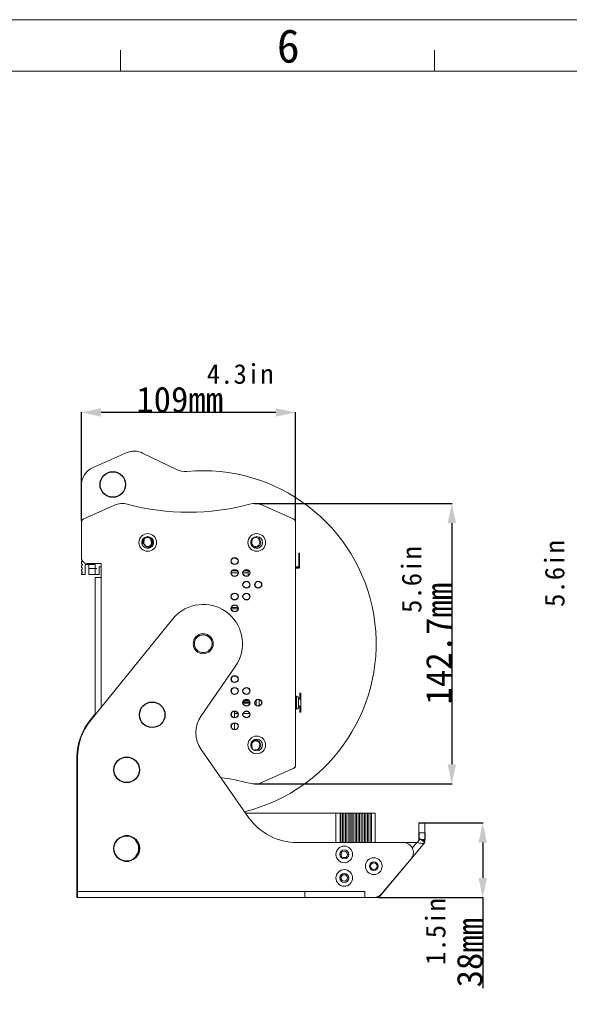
# Model space of a CAD drawing. Header units: millimetres. Extents: x 36962 to 38454, y -11669 to -10615.
# Tile 29 of 30: x 37736 to 38016, y -11115 to -10615. Entities that reach past the tile are written whole.
import ezdxf

# ---------------------------------------------------------------- set-up
doc = ezdxf.new("R2010")
doc.units = ezdxf.units.MM
doc.header["$LTSCALE"] = 50
doc.header["$PDMODE"] = 2
doc.layers.get('0').update_dxf_attribs({"lineweight": 18})
doc.layers.add('02___PRT_ALL_AXES', color=7, linetype='Continuous')
doc.layers.add('LA1404-03-00TEXT', color=7, linetype='Continuous')
doc.styles.add('CKSTANDARD', font='txt')
doc.styles.get("Standard").update_dxf_attribs({"font": 'txt', "bigfont": 'gbcbig.shx'})
doc.styles.add('TEXTSTYLE_2', font='SimSun Regular.ttf')
doc.dimstyles.new('DIMSTYLE_1', dxfattribs={"dimtxt": 3.5, "dimasz": 3.5, "dimexe": 0.18, "dimexo": 0.0625, "dimgap": 0.09, "dimtad": 1, "dimdsep": 46, "dimtxsty": 'Standard', "dimblk": '_FILLED', "dimblk1": '_FILLED', "dimblk2": '_FILLED', "dimcen": 0.09, "dimadec": 0, "dimazin": 0, "dimtp": 0.01, "dimtm": 0.01, "dimtfac": 1, "dimtofl": 0, "dimtmove": 0, "dimatfit": 3, "dimldrblk": '_FILLED', "dimfxl": 1, "dimtolj": 1, "dimarcsym": 0})

# ---------------------------------------------------------------- blocks, each defined once
blk = doc.blocks.new('_FILLED')
at = {"color": 0, "linetype": 'ByBlock'}
blk.add_solid([(0, 0), (-1, 0.214), (-1, -0.214)], dxfattribs=at)
blk = doc.blocks.new('*D48')
at = {"color": 0, "linetype": 'Continuous', "lineweight": -2, "ltscale": 0.6, "transparency": 16777216}
for p, q in [((37855.73, -10860.65), (37956.24, -10860.65)), ((37956.06, -10870.65), (37956.06, -10993.33)), ((37855.73, -11003.33), (37956.24, -11003.33))]:
    blk.add_line(p, q, dxfattribs=at)
at = {"layer": 'Defpoints', "color": 0, "linetype": 'Continuous', "ltscale": 0.6, "transparency": 16777216}
for p in [(37855.67, -10860.65), (37855.67, -11003.33), (37956.06, -11003.33)]:
    blk.add_point(p, dxfattribs=at)
at = {"color": 0, "linetype": 'Continuous', "lineweight": -2, "ltscale": 0.6, "transparency": 16777216, "xscale": 10, "yscale": 10, "zscale": 10}
for p, rotation in [((37956.06, -10860.65), 90), ((37956.06, -11003.33), 270)]:
    blk.add_blockref('_FILLED', p, dxfattribs=dict(at, rotation=rotation))
at = {"color": 0, "linetype": 'Continuous', "ltscale": 0.6, "transparency": 16777216, "insert": (37949.47, -10931.99), "char_height": 13, "attachment_point": 5, "rotation": 90}
blk.add_mtext('\\A1;{\\fSimSun|b0|i0|c134|p2;142.7mm}', dxfattribs=at)
blk = doc.blocks.new('*D43')
at = {"color": 0, "linetype": 'Continuous', "lineweight": -2, "ltscale": 0.6, "transparency": 16777216}
for p, q in [((37767.53, -10869.23), (37767.53, -10814.15)), ((37866.53, -10814.33), (37777.53, -10814.33)), ((37876.53, -10869.23), (37876.53, -10814.15))]:
    blk.add_line(p, q, dxfattribs=at)
at = {"layer": 'Defpoints', "color": 0, "linetype": 'Continuous', "ltscale": 0.6, "transparency": 16777216}
for p in [(37767.53, -10814.33), (37767.53, -10869.29), (37876.53, -10869.29)]:
    blk.add_point(p, dxfattribs=at)
at = {"color": 0, "linetype": 'Continuous', "lineweight": -2, "ltscale": 0.6, "transparency": 16777216, "xscale": 10, "yscale": 10, "zscale": 10, "rotation": 180}
blk.add_blockref('_FILLED', (37767.53, -10814.33), dxfattribs=at)
at = {"color": 0, "linetype": 'Continuous', "lineweight": -2, "ltscale": 0.6, "transparency": 16777216, "xscale": 10, "yscale": 10, "zscale": 10}
blk.add_blockref('_FILLED', (37876.53, -10814.33), dxfattribs=at)
at = {"color": 0, "linetype": 'Continuous', "ltscale": 0.6, "transparency": 16777216, "insert": (37817.57, -10801.24), "char_height": 13, "attachment_point": 2}
blk.add_mtext('\\A1;{\\fSimSun|b0|i0|c134|p2;109mm}', dxfattribs=at)
blk = doc.blocks.new('*D52')
at = {"color": 0, "linetype": 'Continuous', "lineweight": -2, "ltscale": 0.6, "transparency": 16777216}
for p, q in [((37939.39, -11023.15), (37971.97, -11023.15)), ((37971.79, -11033.15), (37971.79, -11051.15)), ((37918.9, -11061.15), (37971.97, -11061.15)), ((37971.79, -11061.15), (37971.79, -11107.15))]:
    blk.add_line(p, q, dxfattribs=at)
at = {"layer": 'Defpoints', "color": 0, "linetype": 'Continuous', "ltscale": 0.6, "transparency": 16777216}
for p in [(37939.33, -11023.15), (37918.84, -11061.15), (37971.79, -11061.15)]:
    blk.add_point(p, dxfattribs=at)
at = {"color": 0, "linetype": 'Continuous', "lineweight": -2, "ltscale": 0.6, "transparency": 16777216, "xscale": 10, "yscale": 10, "zscale": 10}
for p, rotation in [((37971.79, -11023.15), 90), ((37971.79, -11061.15), 270)]:
    blk.add_blockref('_FILLED', p, dxfattribs=dict(at, rotation=rotation))
at = {"color": 0, "linetype": 'Continuous', "ltscale": 0.6, "transparency": 16777216, "insert": (37965.2, -11089.15), "char_height": 13, "attachment_point": 5, "rotation": 90}
blk.add_mtext('\\A1;{\\fSimSun|b0|i0|c134|p2;38mm}', dxfattribs=at)

msp = doc.modelspace()

# ---------------------------------------------------------------- linework, layer by layer
at = {"color": 2}
msp.add_line((36962.46, -10614.55), (38454.44, -10614.55), dxfattribs=at)
at = {"color": 7}
for p, q in [((37787.52, -10640.72), (37787.52, -10630.09)), ((37947.29, -10640.72), (37947.29, -10630.09)), ((36988.64, -10640.72), (38428.27, -10640.72))]:
    msp.add_line(p, q, dxfattribs=at)
at = {"color": 3, "linetype": 'Continuous'}
for p, q in [((37773.47, -10842.35), (37790.27, -10834.89)), ((37798.72, -10835.04), (37815.87, -10843.42)), ((37767.53, -10869.6), (37767.53, -10851.49)), ((37772.27, -10970.89), (37814.78, -10918.43)), ((37815.68, -10917.56), (37814.78, -10918.43)), ((37828.42, -10968.62), (37845.95, -10943.41)), ((37828.45, -10985.79), (37852.66, -11020.36)), ((37765.58, -11061.15), (37765.58, -10989.78)), ((37942.33, -11023.15), (37942.33, -11028.15)), ((37938.28, -11033.15), (37877.23, -11033.15)), ((37918.84, -11061.15), (37942.33, -11033.15)), ((37935.95, -11035.93), (37938.28, -11033.15)), ((37938.28, -11033.15), (37938.4, -11033.17)), ((37942.33, -11031.63), (37942.33, -11032.02)), ((37899.08, -11039.15), (37899.68, -11039.15)), ((37903.58, -11039.15), (37902.98, -11039.15)), ((37920.52, -11059.01), (37935.32, -11041.36)), ((37914.08, -11045.15), (37914.68, -11045.15)), ((37918.58, -11045.15), (37917.98, -11045.15)), ((37899.08, -11051.15), (37899.68, -11051.15)), ((37903.58, -11051.15), (37902.98, -11051.15)), ((37911.72, -11058.05), (37765.58, -11058.05)), ((37881.22, -11061.15), (37881.22, -11058.05)), ((37911.72, -11058.05), (37911.72, -11061.15)), ((37765.28, -11061.15), (37915.92, -11061.15))]:
    msp.add_line(p, q, dxfattribs=at)
at = {"color": 7, "linetype": 'Continuous'}
for p, q in [((37784.32, -10861.52), (37768.71, -10868.46)), ((37859.5, -10861.41), (37859.1, -10861.23)), ((37875.34, -10868.46), (37859.74, -10861.52)), ((37768.55, -10868.56), (37768.06, -10868.78)), ((37876, -10868.79), (37875.6, -10868.61)), ((37767.53, -10869.6), (37767.53, -10888.24)), ((37876.53, -10994.37), (37876.53, -10869.61)), ((37799.53, -10879.33), (37799.53, -10878.07)), ((37802.83, -10877.99), (37802.83, -10879.07)), ((37854.53, -10879.33), (37854.53, -10878.53)), ((37857.83, -10877.7), (37857.83, -10879.07)), ((37767.53, -10888.52), (37767.53, -10888.97)), ((37878.23, -10885.99), (37878.53, -10885.99)), ((37878.23, -10893.26), (37878.23, -10885.99)), ((37878.53, -10886.96), (37878.23, -10886.96)), ((37878.53, -10887.88), (37878.23, -10887.88)), ((37878.53, -10893.05), (37878.53, -10885.99)), ((37767.53, -10890.52), (37767.53, -10890.97)), ((37767.53, -10892.52), (37767.53, -10892.97)), ((37774.53, -10891.74), (37769.53, -10891.74)), ((37769.53, -10891.74), (37769.53, -10896.74)), ((37770.53, -10891.24), (37777.63, -10891.24)), ((37775.33, -10893.74), (37771.33, -10893.74)), ((37774.53, -10891.74), (37774.53, -10896.74)), ((37776.53, -10892.94), (37777.63, -10892.94)), ((37776.53, -10896.74), (37776.53, -10892.94)), ((37777.63, -10964.28), (37777.63, -10891.24)), ((37876.53, -10892.94), (37878.23, -10892.94)), ((37876.53, -10893.26), (37878.23, -10893.26)), ((37876.53, -10893.57), (37878.03, -10893.57)), ((37878.23, -10890.69), (37878.53, -10890.69)), ((37878.23, -10891.62), (37878.53, -10891.62)), ((37878.53, -10892.24), (37878.23, -10892.24)), ((37767.53, -10894.52), (37767.53, -10894.97)), ((37767.53, -10896.52), (37767.53, -10896.74)), ((37767.53, -10896.74), (37769.53, -10896.74)), ((37771.28, -10896.74), (37776.53, -10896.74)), ((37774.53, -10898.24), (37777.63, -10898.24)), ((37774.53, -10968.11), (37774.53, -10898.24)), ((37847.28, -10895.99), (37843.78, -10895.99)), ((37846.94, -10894.98), (37844.12, -10894.98)), ((37852.43, -10895.99), (37849.78, -10895.99)), ((37852.43, -10894.98), (37850.12, -10894.98)), ((37852.43, -10897.49), (37852.43, -10894.49)), ((37856.03, -10902.89), (37856.03, -10901.1)), ((37847.2, -10913.49), (37843.86, -10913.49)), ((37847.24, -10914.24), (37843.81, -10914.24)), ((37843.93, -10950.66), (37843.93, -10949.32)), ((37843.93, -10956.66), (37843.93, -10955.32)), ((37876.53, -10958.74), (37877.03, -10958.74)), ((37877.03, -10958.74), (37877.03, -10965.24)), ((37878.73, -10957.1), (37878.73, -10959.96)), ((37878.73, -10957.1), (37879.23, -10957.1)), ((37879.23, -10957.1), (37879.23, -10966.88)), ((37853.24, -10961.74), (37849.81, -10961.74)), ((37853.24, -10962.24), (37849.81, -10962.24)), ((37856.43, -10960.65), (37856.43, -10963.33)), ((37858.03, -10960.32), (37858.03, -10963.66)), ((37878.03, -10959.74), (37878.03, -10964.24)), ((37878.03, -10959.96), (37879.23, -10959.96)), ((37878.03, -10960.03), (37879.23, -10960.03)), ((37878.03, -10960.26), (37879.23, -10960.26)), ((37878.03, -10963.72), (37879.23, -10963.72)), ((37878.03, -10963.96), (37879.23, -10963.96)), ((37878.03, -10964.02), (37879.23, -10964.02)), ((37879.23, -10959.38), (37878.73, -10959.38)), ((37879.23, -10959.55), (37878.73, -10959.55)), ((37878.73, -10964.02), (37878.73, -10966.88)), ((37771.97, -10970.89), (37774.53, -10967.73)), ((37843.93, -10968.66), (37843.93, -10967.32)), ((37846.42, -10966.49), (37844.63, -10966.49)), ((37845.53, -10966.49), (37845.53, -10969.74)), ((37847.2, -10967.49), (37845.53, -10967.49)), ((37846.23, -10966.49), (37846.23, -10966.4)), ((37853.2, -10967.49), (37849.86, -10967.49)), ((37852.42, -10966.49), (37850.63, -10966.49)), ((37876.53, -10965.24), (37877.03, -10965.24)), ((37879.23, -10964.43), (37878.73, -10964.43)), ((37879.23, -10964.6), (37878.73, -10964.6)), ((37878.73, -10966.88), (37879.23, -10966.88)), ((37843.93, -10973.32), (37843.93, -10974.66)), ((37846.32, -10969.54), (37845.53, -10969.54)), ((37845.53, -10972.24), (37845.53, -10975.74)), ((37846.23, -10969.58), (37846.23, -10969.54)), ((37852.32, -10969.54), (37850.74, -10969.54)), ((37854.53, -10985.46), (37854.53, -10984.65)), ((37857.83, -10984.91), (37857.83, -10986.28)), ((37765.28, -11058.05), (37765.28, -10989.78)), ((37859.74, -11002.47), (37875.34, -10995.52)), ((37875.6, -10995.37), (37876, -10995.19)), ((37859.1, -11002.76), (37859.5, -11002.58)), ((37851.18, -11018.24), (37916.99, -11018.24)), ((37896.98, -11018.24), (37896.98, -11033.15)), ((37899.18, -11033.15), (37899.18, -11018.24)), ((37899.5, -11033.15), (37899.5, -11018.24)), ((37900.4, -11018.24), (37900.4, -11033.15)), ((37901.1, -11033.15), (37901.1, -11018.24)), ((37902, -11018.24), (37902, -11033.15)), ((37902.7, -11033.15), (37902.7, -11018.24)), ((37903.6, -11018.24), (37903.6, -11033.15)), ((37904.3, -11033.15), (37904.3, -11018.24)), ((37905.19, -11018.24), (37905.19, -11033.15)), ((37905.9, -11033.15), (37905.9, -11018.24)), ((37906.79, -11018.24), (37906.79, -11033.15)), ((37907.49, -11033.15), (37907.49, -11018.24)), ((37908.39, -11018.24), (37908.39, -11033.15)), ((37909.09, -11033.15), (37909.09, -11018.24)), ((37909.99, -11018.24), (37909.99, -11033.15)), ((37910.69, -11033.15), (37910.69, -11018.24)), ((37911.58, -11018.24), (37911.58, -11033.15)), ((37912.29, -11033.15), (37912.29, -11018.24)), ((37913.18, -11018.24), (37913.18, -11033.15)), ((37913.88, -11033.15), (37913.88, -11018.24)), ((37914.77, -11018.24), (37914.77, -11033.15)), ((37915.2, -11018.24), (37915.2, -11033.15)), ((37916.99, -11033.15), (37916.99, -11018.24)), ((37939.33, -11028.15), (37939.33, -11023.15)), ((37939.33, -11023.15), (37942.33, -11023.15)), ((37939.33, -11028.15), (37942.33, -11028.15)), ((37939.31, -11032.09), (37940.03, -11031.22)), ((37939.33, -11031.63), (37939.33, -11032.02)), ((37939.68, -11031.63), (37939.33, -11031.63)), ((37939.75, -11031.55), (37940.03, -11031.22)), ((37942.33, -11033.15), (37940.03, -11031.22)), ((37942.33, -11031.63), (37940.52, -11031.63)), ((37942.33, -11032.02), (37940.99, -11032.02)), ((37765.58, -11058.05), (37765.28, -11058.05)), ((37765.28, -11058.15), (37765.28, -11061.15)), ((37765.28, -11058.15), (37765.58, -11058.15)), ((37921.98, -11057.26), (37922.05, -11057.32)), ((37918.84, -11061.15), (37915.92, -11061.15)), ((37918.22, -11060.63), (37918.84, -11061.15))]:
    msp.add_line(p, q, dxfattribs=at)
at = {"color": 2, "linetype": 'Continuous'}
msp.add_line((37771.28, -10896.74), (37771.28, -10891.74), dxfattribs=at)
at = {"color": 7, "linetype": 'Continuous'}
for centre, radius in [((37801.28, -10880.49), 4.5), ((37801.28, -10880.49), 3), ((37856.78, -10880.49), 4.5), ((37856.78, -10880.49), 3), ((37829.53, -10931.99), 4.5), ((37856.78, -10983.49), 4.5), ((37856.78, -10983.49), 3), ((37901.33, -11039.15), 2.25), ((37916.33, -11045.15), 2.25), ((37901.33, -11051.15), 2.25)]:
    msp.add_circle(centre, radius, dxfattribs=at)
at = {"color": 3, "linetype": 'Continuous'}
for centre, radius in [((37829.53, -10931.99), 5.1), ((37901.33, -11039.15), 4.25), ((37901.33, -11039.15), 1.65), ((37916.33, -11045.15), 4.25), ((37916.33, -11045.15), 1.65), ((37901.33, -11051.15), 4.25), ((37901.33, -11051.15), 1.65)]:
    msp.add_circle(centre, radius, dxfattribs=at)
for centre, radius, start, end in [((37794.33, -10844.02), 10, 63.9625, 113.9625), ((37777.53, -10851.49), 10, 113.9625, 180), ((37820.26, -10834.43), 10, 243.9625, 275.4291), ((37829.53, -10931.99), 88, 283.8341, 95.4291), ((37829.53, -10931.99), 20, 325.1958, 133.8271), ((37840.74, -10977.18), 15, 145.1958, 215), ((37795.58, -10989.78), 30, 140.9863, 180), ((37877.23, -11003.15), 30, 215, 270), ((37931.49, -11038.15), 5, 320, 90), ((37939.23, -11032.02), 3.1, 341.4891, 0), ((37915.92, -11055.15), 6, 270, 320)]:
    msp.add_arc(centre, radius, start, end, dxfattribs=at)
at = {"color": 7, "linetype": 'Continuous'}
for centre, radius, start, end in [((37788.38, -10870.65), 10, 75.0017, 114), ((37822.03, -10745.08), 120, 255.0017, 284.9983), ((37855.67, -10870.65), 10, 66, 104.9983), ((37858.73, -10862.05), 0.9, 65.8926, 83.6714), ((37769.53, -10870.29), 2, 114, 180), ((37768.43, -10869.6), 0.9, 114.1022, 180), ((37822.02, -10725.05), 140, 269.2713, 269.434), ((37822.02, -10725.05), 140, 271.5081, 271.6708), ((37874.53, -10870.29), 2, 0, 66), ((37875.63, -10869.61), 0.9, 0, 65.8926), ((37856.28, -10880.49), 2.1, 146.4427, 42.4306), ((37770.53, -10888.24), 3, 180, 270), ((37767.88, -10888.97), 0.35, 180, 245.6843), ((37767.88, -10890.52), 0.35, 114.3157, 180), ((37767.88, -10890.97), 0.35, 180, 245.6843), ((37767.88, -10892.52), 0.35, 114.3157, 180), ((37767.88, -10892.97), 0.35, 180, 245.6843), ((37767.53, -10889.74), 0.5, 294.3157, 352.0212), ((37767.53, -10891.74), 0.5, 294.3157, 65.6843), ((37767.53, -10893.74), 0.5, 294.3157, 65.6843), ((37877.99, -10893.05), 0.534, 342.4669, 359.9487), ((37767.88, -10894.52), 0.35, 114.3157, 180), ((37767.88, -10894.97), 0.35, 180, 245.6843), ((37767.88, -10896.52), 0.35, 114.3157, 180), ((37767.53, -10895.74), 0.5, 294.3157, 65.6843), ((37877.03, -10959.74), 1, 360, 90), ((37877.03, -10964.24), 1, 270, 0), ((37795.28, -10989.78), 30, 140.9863, 180), ((37856.28, -10983.49), 2.1, 317.5694, 213.5573), ((37874.53, -10993.69), 2, 294, 0), ((37875.63, -10994.37), 0.9, 294.1074, 0), ((37822.03, -11118.9), 120, 75.0017, 82.1143), ((37855.67, -10993.33), 10, 255.0017, 294), ((37858.73, -11001.93), 0.9, 276.3286, 294.1074), ((37914.94, -11010), 32.87, 317.9215, 318.2692), ((37917.24, -11012.05), 29.78, 318.2627, 319.0969)]:
    msp.add_arc(centre, radius, start, end, dxfattribs=at)
at = {"color": 2, "linetype": 'Continuous'}
for centre, start, end in [((37801.28, -10880.49), 255, 195), ((37856.28, -10880.49), 255, 167.1978), ((37856.28, -10880.49), 192.8378, 195), ((37856.28, -10983.49), 255, 167.1978), ((37856.28, -10983.49), 192.8378, 195)]:
    msp.add_arc(centre, 2.5, start, end, dxfattribs=at)
at = {"color": 7, "linetype": 'Continuous'}
for points in [[(37878.03, -10893.57), (37878.08, -10893.57), (37878.13, -10893.56), (37878.18, -10893.54)], [(37878.18, -10893.54), (37878.23, -10893.53), (37878.28, -10893.5), (37878.32, -10893.47)], [(37878.32, -10893.47), (37878.36, -10893.44), (37878.4, -10893.4), (37878.43, -10893.36)], [(37878.43, -10893.36), (37878.46, -10893.31), (37878.49, -10893.26), (37878.5, -10893.21)], [(37938.28, -11033.15), (37938.64, -11032.78), (37938.99, -11032.41), (37939.33, -11032.03)]]:
    msp.add_open_spline(points, degree=3, dxfattribs=at)
at = {"color": 3, "linetype": 'Continuous'}
msp.add_open_spline([(37938.4, -11033.17), (37938.83, -11033.26), (37939.65, -11033.43), (37940.92, -11033.62), (37942, -11033.54), (37942.33, -11033.15)], degree=3, knots=[0, 0, 0, 0, 0.327721, 0.616364, 1, 1, 1, 1], dxfattribs=at)
at = {"layer": '02___PRT_ALL_AXES', "color": 7, "linetype": 'Continuous'}
for p, q in [((37846.42, -10888.49), (37844.63, -10888.49)), ((37845.03, -10888.32), (37845.03, -10888.49)), ((37850.2, -10960.87), (37852.86, -10960.87)), ((37939.33, -11028.15), (37939.33, -11031.63))]:
    msp.add_line(p, q, dxfattribs=at)
at = {"layer": '02___PRT_ALL_AXES', "color": 3, "linetype": 'Continuous'}
msp.add_line((37942.33, -11028.15), (37942.33, -11031.63), dxfattribs=at)
for centre in [(37783.53, -10850.99), (37803.58, -10968.15), (37790.58, -10996.15), (37790.58, -11036.15)]:
    msp.add_circle(centre, 6.5, dxfattribs=at)
at = {"layer": '02___PRT_ALL_AXES', "color": 7, "linetype": 'Continuous'}
for centre in [(37845.53, -10889.99), (37845.53, -10895.99), (37851.53, -10895.99), (37851.53, -10901.99), (37857.53, -10901.99), (37845.53, -10907.99), (37851.53, -10907.99), (37845.53, -10913.99), (37845.53, -10949.99), (37845.53, -10955.99), (37851.53, -10955.99), (37851.53, -10961.99), (37857.53, -10961.99), (37845.53, -10967.99), (37851.53, -10967.99), (37845.53, -10973.99)]:
    msp.add_circle(centre, 1.75, dxfattribs=at)
for centre, radius, start, end in [((37801.28, -10880.49), 2.1, 146.4427, 42.4306), ((37790.28, -11036.15), 6.5, 264.4601, 95.5399)]:
    msp.add_arc(centre, radius, start, end, dxfattribs=at)

# ---------------------------------------------------------------- texts
at = {"color": 4, "linetype": 'Continuous', "insert": (37831.34, -10789.75), "char_height": 10, "width": 44.5902, "attachment_point": 1, "style": 'CKSTANDARD'}
msp.add_mtext('{\\fSimSun|b0|i0|c134|p2;4.3in}', dxfattribs=at)
at = {"color": 4, "linetype": 'Continuous', "char_height": 10, "width": 44.5902, "attachment_point": 1, "rotation": 90, "style": 'CKSTANDARD'}
for s, insert in [('{\\fSimSun|b0|i0|c134|p2;5.6in}', (38003.38, -10913.29)), ('{\\fSimSun|b0|i0|c134|p2;5.6in}', (37930.55, -10916.37)), ('{\\fSimSun|b0|i0|c134|p2;1.5in}', (37942.82, -11095.42))]:
    msp.add_mtext(s, dxfattribs=dict(at, insert=insert))
at = {"layer": 'LA1404-03-00TEXT', "color": 3, "style": 'TEXTSTYLE_2'}
msp.add_text('6', height=17.02, dxfattribs=at).set_placement((37867.04, -10636.41))

# ---------------------------------------------------------------- dimensions: what is measured, and where the dimension line sits
at = {"color": 4, "linetype": 'Continuous'}
for base, p1, p2, angle, picture, middle in [((37767.53, -10814.33), (37876.53, -10869.29), (37767.53, -10869.29), 180, '*D43', (37817.57, -10814.33)), ((37971.79, -11061.15), (37939.33, -11023.15), (37918.84, -11061.15), 90, '*D52', (37971.79, -11089.15))]:
    dim = msp.add_linear_dim(base=base, p1=p1, p2=p2, angle=angle, text='{\\fSimSun|b0|i0|c134|p2;<>mm}', dimstyle='DIMSTYLE_1', override={"dimtxt": 13, "dimasz": 10, "dimdec": 1}, dxfattribs=at)
    dim.commit()
    dim.dimension.update_dxf_attribs({"geometry": picture, "text_midpoint": middle, "dimtype": 160})
dim = msp.add_linear_dim(base=(37956.06, -11003.33), p1=(37855.67, -10860.65), p2=(37855.67, -11003.33), angle=90, text='{\\fSimSun|b0|i0|c134|p2;<>mm}', dimstyle='DIMSTYLE_1', override={"dimtxt": 13, "dimasz": 10, "dimdec": 1}, dxfattribs=at)
dim.commit()
dim.dimension.update_dxf_attribs({"geometry": '*D48', "text_midpoint": (37949.47, -10931.99)})

doc.saveas('drawing.dxf')
